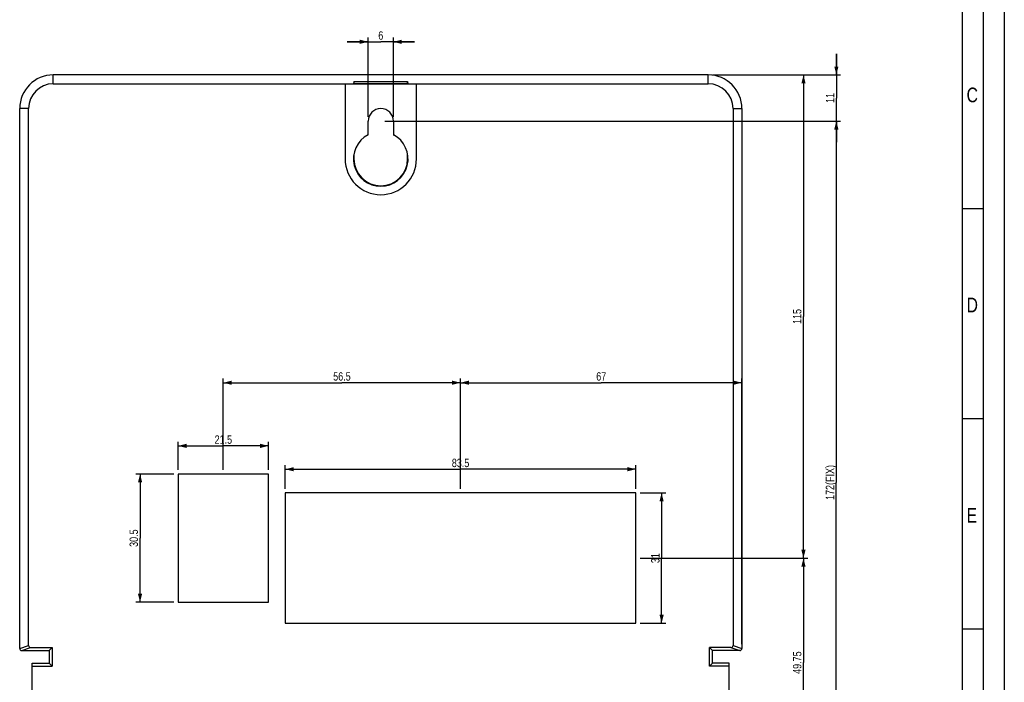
# Model space of a CAD drawing. Header units: millimetres. Extents: x 0 to 594, y 0 to 439.
# Tile 17 of 57: x 360 to 594, y 147 to 305. Entities that reach past the tile are written whole.
import ezdxf

# ---------------------------------------------------------------- set-up
doc = ezdxf.new("R2010")
doc.units = ezdxf.units.MM
doc.header["$LTSCALE"] = 32.67
doc.layers.get('0').update_dxf_attribs({"linetype": 'CONTINUOUS'})
doc.styles.get("Standard").update_dxf_attribs({"font": 'txt', "width": 0.8})
doc.dimstyles.new('DIMSTYLE_1', dxfattribs={"dimtxt": 2, "dimasz": 2, "dimexe": 0.18, "dimexo": 0.0625, "dimgap": 0.09, "dimtad": 1, "dimdsep": 46, "dimtxsty": 'Standard', "dimblk": '_FILLED', "dimblk1": '_FILLED', "dimblk2": '_FILLED', "dimcen": 0.09, "dimadec": 0, "dimazin": 0, "dimtp": 0.01, "dimtm": 0.01, "dimtfac": 1, "dimtofl": 0, "dimtmove": 0, "dimatfit": 3, "dimldrblk": '_FILLED', "dimfxl": 0, "dimtolj": 1, "dimarcsym": 0})

# ---------------------------------------------------------------- blocks, each defined once
blk = doc.blocks.new('_FILLED')
at = {"color": 0, "linetype": 'ByBlock'}
blk.add_solid([(0, 0), (-1, 0.25), (-1, -0.25)], dxfattribs=at)
blk = doc.blocks.new('*D19')
at = {"color": 2, "linetype": 'Continuous'}
for p, q in [((446.5, 280.89), (554.99, 280.89)), ((553.99, 280.89), (553.99, 194.89)), ((553.99, 108.89), (553.99, 194.89)), ((521.5, 108.89), (554.99, 108.89))]:
    blk.add_line(p, q, dxfattribs=at)
at = {"color": 2, "linetype": 'Continuous', "xscale": 2, "yscale": 2, "zscale": 2}
for p, rotation in [((553.99, 280.89), 90), ((553.99, 108.89), 270)]:
    blk.add_blockref('_FILLED', p, dxfattribs=dict(at, rotation=rotation))
at = {"color": 2, "linetype": 'Continuous', "insert": (551.49, 194.89), "char_height": 2, "width": 12.8, "attachment_point": 2, "rotation": 90, "line_spacing_factor": 0.9}
blk.add_mtext('172(FIX)', dxfattribs=at)
blk = doc.blocks.new('*D22')
at = {"color": 2, "linetype": 'Continuous'}
for p, q in [((422.75, 193.39), (422.75, 199.04)), ((422.75, 198.04), (464.5, 198.04)), ((506.25, 198.04), (464.5, 198.04)), ((506.25, 193.39), (506.25, 199.04))]:
    blk.add_line(p, q, dxfattribs=at)
at = {"color": 2, "linetype": 'Continuous', "xscale": 2, "yscale": 2, "zscale": 2, "rotation": 180}
blk.add_blockref('_FILLED', (422.75, 198.04), dxfattribs=at)
at = {"color": 2, "linetype": 'Continuous', "xscale": 2, "yscale": 2, "zscale": 2}
blk.add_blockref('_FILLED', (506.25, 198.04), dxfattribs=at)
at = {"color": 2, "linetype": 'Continuous', "insert": (464.5, 200.54), "char_height": 2, "width": 6.4, "attachment_point": 2, "line_spacing_factor": 0.9}
blk.add_mtext('83.5', dxfattribs=at)
blk = doc.blocks.new('*D23')
at = {"color": 2, "linetype": 'Continuous'}
for p, q in [((507.25, 192.39), (513.38, 192.39)), ((512.38, 192.39), (512.38, 176.89)), ((512.38, 161.39), (512.38, 176.89)), ((507.25, 161.39), (513.38, 161.39))]:
    blk.add_line(p, q, dxfattribs=at)
at = {"color": 2, "linetype": 'Continuous', "xscale": 2, "yscale": 2, "zscale": 2}
for p, rotation in [((512.38, 192.39), 90), ((512.38, 161.39), 270)]:
    blk.add_blockref('_FILLED', p, dxfattribs=dict(at, rotation=rotation))
at = {"color": 2, "linetype": 'Continuous', "insert": (509.88, 176.89), "char_height": 2, "width": 3.2, "attachment_point": 2, "rotation": 90, "line_spacing_factor": 0.9}
blk.add_mtext('31', dxfattribs=at)
blk = doc.blocks.new('*D24')
at = {"color": 2, "linetype": 'Continuous'}
for p, q in [((397.25, 197.89), (397.25, 204.6)), ((418.75, 197.89), (418.75, 204.6)), ((397.25, 203.6), (408, 203.6)), ((418.75, 203.6), (408, 203.6))]:
    blk.add_line(p, q, dxfattribs=at)
at = {"color": 2, "linetype": 'Continuous', "xscale": 2, "yscale": 2, "zscale": 2, "rotation": 180}
blk.add_blockref('_FILLED', (397.25, 203.6), dxfattribs=at)
at = {"color": 2, "linetype": 'Continuous', "xscale": 2, "yscale": 2, "zscale": 2}
blk.add_blockref('_FILLED', (418.75, 203.6), dxfattribs=at)
at = {"color": 2, "linetype": 'Continuous', "insert": (408, 206.1), "char_height": 2, "width": 6.4, "attachment_point": 2, "line_spacing_factor": 0.9}
blk.add_mtext('21.5', dxfattribs=at)
blk = doc.blocks.new('*D25')
at = {"color": 2, "linetype": 'Continuous'}
for p, q in [((396.25, 196.89), (387.17, 196.89)), ((388.17, 196.89), (388.17, 181.64)), ((388.17, 166.39), (388.17, 181.64)), ((396.25, 166.39), (387.17, 166.39))]:
    blk.add_line(p, q, dxfattribs=at)
at = {"color": 2, "linetype": 'Continuous', "xscale": 2, "yscale": 2, "zscale": 2}
for p, rotation in [((388.17, 196.89), 90), ((388.17, 166.39), 270)]:
    blk.add_blockref('_FILLED', p, dxfattribs=dict(at, rotation=rotation))
at = {"color": 2, "linetype": 'Continuous', "insert": (385.67, 181.64), "char_height": 2, "width": 6.4, "attachment_point": 2, "rotation": 90, "line_spacing_factor": 0.9}
blk.add_mtext('30.5', dxfattribs=at)
blk = doc.blocks.new('*D26')
at = {"color": 2, "linetype": 'Continuous'}
for p, q in [((524.5, 291.89), (547.17, 291.89)), ((546.17, 291.89), (546.17, 234.39)), ((546.17, 176.89), (546.17, 234.39)), ((507.25, 176.89), (547.17, 176.89))]:
    blk.add_line(p, q, dxfattribs=at)
at = {"color": 2, "linetype": 'Continuous', "xscale": 2, "yscale": 2, "zscale": 2}
for p, rotation in [((546.17, 291.89), 90), ((546.17, 176.89), 270)]:
    blk.add_blockref('_FILLED', p, dxfattribs=dict(at, rotation=rotation))
at = {"color": 2, "linetype": 'Continuous', "insert": (543.67, 234.39), "char_height": 2, "width": 4.8, "attachment_point": 2, "rotation": 90, "line_spacing_factor": 0.9}
blk.add_mtext('115', dxfattribs=at)
blk = doc.blocks.new('*D27')
at = {"color": 2, "linetype": 'Continuous'}
for p, q in [((408, 197.89), (408, 219.63)), ((408, 218.63), (436.25, 218.63)), ((464.5, 218.63), (436.25, 218.63)), ((464.5, 193.39), (464.5, 219.63))]:
    blk.add_line(p, q, dxfattribs=at)
at = {"color": 2, "linetype": 'Continuous', "xscale": 2, "yscale": 2, "zscale": 2, "rotation": 180}
blk.add_blockref('_FILLED', (408, 218.63), dxfattribs=at)
at = {"color": 2, "linetype": 'Continuous', "xscale": 2, "yscale": 2, "zscale": 2}
blk.add_blockref('_FILLED', (464.5, 218.63), dxfattribs=at)
at = {"color": 2, "linetype": 'Continuous', "insert": (436.25, 221.13), "char_height": 2, "width": 6.4, "attachment_point": 2, "line_spacing_factor": 0.9}
blk.add_mtext('56.5', dxfattribs=at)
blk = doc.blocks.new('*D28')
at = {"color": 2, "linetype": 'Continuous'}
for p, q in [((464.5, 193.39), (464.5, 219.63)), ((464.5, 218.63), (498, 218.63)), ((531.5, 218.63), (498, 218.63)), ((531.5, 156.39), (531.5, 219.63))]:
    blk.add_line(p, q, dxfattribs=at)
at = {"color": 2, "linetype": 'Continuous', "xscale": 2, "yscale": 2, "zscale": 2, "rotation": 180}
blk.add_blockref('_FILLED', (464.5, 218.63), dxfattribs=at)
at = {"color": 2, "linetype": 'Continuous', "xscale": 2, "yscale": 2, "zscale": 2}
blk.add_blockref('_FILLED', (531.5, 218.63), dxfattribs=at)
at = {"color": 2, "linetype": 'Continuous', "insert": (498, 221.13), "char_height": 2, "width": 3.2, "attachment_point": 2, "line_spacing_factor": 0.9}
blk.add_mtext('67', dxfattribs=at)
blk = doc.blocks.new('*D29')
at = {"color": 2, "linetype": 'Continuous'}
for p, q in [((507.25, 176.89), (547.17, 176.89)), ((546.17, 176.89), (546.17, 152.01)), ((546.17, 127.14), (546.17, 152.01)), ((509, 127.14), (547.17, 127.14))]:
    blk.add_line(p, q, dxfattribs=at)
at = {"color": 2, "linetype": 'Continuous', "xscale": 2, "yscale": 2, "zscale": 2}
for p, rotation in [((546.17, 176.89), 90), ((546.17, 127.14), 270)]:
    blk.add_blockref('_FILLED', p, dxfattribs=dict(at, rotation=rotation))
at = {"color": 2, "linetype": 'Continuous', "insert": (543.67, 152.01), "char_height": 2, "width": 8, "attachment_point": 2, "rotation": 90, "line_spacing_factor": 0.9}
blk.add_mtext('49.75', dxfattribs=at)
blk = doc.blocks.new('*D30')
at = {"color": 2, "linetype": 'Continuous'}
for p, q in [((554, 291.89), (554, 296.89)), ((554, 296.89), (554, 286.39)), ((524.5, 291.89), (555, 291.89)), ((554, 275.89), (554, 286.39)), ((446.5, 280.89), (555, 280.89)), ((554, 280.89), (554, 275.89))]:
    blk.add_line(p, q, dxfattribs=at)
at = {"color": 2, "linetype": 'Continuous', "xscale": 2, "yscale": 2, "zscale": 2}
for p, rotation in [((554, 291.89), 270), ((554, 280.89), 90)]:
    blk.add_blockref('_FILLED', p, dxfattribs=dict(at, rotation=rotation))
at = {"color": 2, "linetype": 'Continuous', "insert": (551.5, 286.39), "char_height": 2, "width": 3.2, "attachment_point": 2, "rotation": 90, "line_spacing_factor": 0.9}
blk.add_mtext('11', dxfattribs=at)
blk = doc.blocks.new('*D31')
at = {"color": 2, "linetype": 'Continuous'}
for p, q in [((442.5, 281.89), (442.5, 300.77)), ((448.5, 281.89), (448.5, 300.77)), ((442.5, 299.77), (437.5, 299.77)), ((437.5, 299.77), (445.5, 299.77)), ((453.5, 299.77), (445.5, 299.77)), ((448.5, 299.77), (453.5, 299.77))]:
    blk.add_line(p, q, dxfattribs=at)
at = {"color": 2, "linetype": 'Continuous', "xscale": 2, "yscale": 2, "zscale": 2}
blk.add_blockref('_FILLED', (442.5, 299.77), dxfattribs=at)
at = {"color": 2, "linetype": 'Continuous', "xscale": 2, "yscale": 2, "zscale": 2, "rotation": 180}
blk.add_blockref('_FILLED', (448.5, 299.77), dxfattribs=at)
at = {"color": 2, "linetype": 'Continuous', "insert": (445.5, 302.27), "char_height": 2, "width": 1.6, "attachment_point": 2, "line_spacing_factor": 0.9}
blk.add_mtext('6', dxfattribs=at)

msp = doc.modelspace()

# ---------------------------------------------------------------- linework, layer by layer
at = {"color": 7, "linetype": 'Continuous'}
for p, q in [((594, 420), (594, 0)), ((584, 410), (584, 10)), ((367.5, 289.774), (367.5, 291.886)), ((523.5, 291.886), (367.5, 291.886)), ((523.5, 289.774), (523.5, 291.886)), ((367.5, 289.774), (523.5, 289.774)), ((437, 289.774), (437, 271.886)), ((439.105, 290.351), (439.027, 289.879)), ((439.027, 289.879), (451.974, 289.879)), ((439.105, 290.351), (439.105, 289.879)), ((439.105, 290.351), (451.896, 290.351)), ((451.896, 289.879), (451.896, 290.351)), ((451.896, 290.351), (451.974, 289.879)), ((454, 271.886), (454, 289.774)), ((359.5, 155.386), (359.5, 283.886)), ((361.612, 283.886), (359.5, 283.886)), ((361.612, 156.089), (361.612, 283.886)), ((529.388, 283.886), (529.388, 156.089)), ((529.388, 283.886), (531.5, 283.886)), ((531.5, 283.886), (531.5, 155.386)), ((442.5, 277.653), (442.5, 280.886)), ((442.527, 280.886), (442.5, 280.886)), ((448.5, 280.886), (448.474, 280.886)), ((448.5, 280.886), (448.5, 277.653)), ((442.527, 277.637), (442.5, 277.653)), ((448.474, 277.637), (448.5, 277.653)), ((439.105, 272.856), (439.105, 271.886)), ((451.896, 271.886), (451.896, 272.856)), ((439.105, 271.886), (439.027, 271.886)), ((451.896, 271.886), (451.974, 271.886)), ((589, 260), (584, 260)), ((589, 210), (584, 210)), ((397.25, 196.886), (397.25, 166.386)), ((418.75, 196.886), (397.25, 196.886)), ((418.75, 166.386), (418.75, 196.886)), ((422.75, 192.386), (422.75, 161.386)), ((506.25, 192.386), (422.75, 192.386)), ((506.25, 161.386), (506.25, 192.386)), ((397.25, 166.386), (418.75, 166.386)), ((422.75, 161.386), (506.25, 161.386)), ((589, 160), (584, 160)), ((359.5, 155.386), (361.612, 156.089)), ((360.001, 154.886), (362.113, 155.59)), ((360.001, 154.886), (366.5, 154.886)), ((362.113, 155.59), (367.204, 155.59)), ((366.5, 154.886), (367.204, 155.59)), ((366.5, 154.886), (366.5, 151.886)), ((367.204, 155.59), (367.204, 151.183)), ((528.888, 155.59), (523.797, 155.59)), ((524.5, 154.886), (523.797, 155.59)), ((523.797, 151.183), (523.797, 155.59)), ((531, 154.886), (524.5, 154.886)), ((524.5, 151.886), (524.5, 154.886)), ((528.888, 155.59), (531, 154.886)), ((529.388, 156.089), (531.5, 155.386)), ((362.5, 107.08), (362.5, 151.886)), ((362.5, 151.886), (366.5, 151.886)), ((362.5, 151.183), (367.204, 151.183)), ((366.5, 151.886), (367.204, 151.183)), ((524.5, 151.886), (523.797, 151.183)), ((528.5, 151.183), (523.797, 151.183)), ((528.5, 151.886), (524.5, 151.886)), ((528.5, 107.08), (528.5, 151.886))]:
    msp.add_line(p, q, dxfattribs=at)
at = {"color": 2, "linetype": 'Continuous'}
msp.add_line((589, 415), (589, 5), dxfattribs=at)
at = {"color": 7, "linetype": 'Continuous'}
for centre, radius, start, end in [((367.5, 283.886), 8, 90, 180), ((523.5, 283.886), 8, 0, 90), ((367.5, 283.886), 5.888, 90, 180), ((523.5, 283.886), 5.888, 0, 90), ((445.5, 280.886), 3, 0, 180), ((445.5, 271.886), 6.5, 117.48643, 62.51357), ((445.5, 271.886), 8.5, 180, 360), ((445.5, 271.886), 6.395, 180, 360)]:
    msp.add_arc(centre, radius, start, end, dxfattribs=at)
for centre, major_axis, ratio, start_param, end_param in [((360.001, 155.386), (-0.494, -0.082), 0.9985916, -0.1647764, 1.4055633), ((360.001, 155.386), (0.475, 0.158), 0.9984779, 2.8205423, 4.3904252), ((362.113, 156.09), (0.475, 0.158), 0.9984779, 2.8205423, 4.3904252), ((528.888, 156.09), (0.475, -0.158), 0.9984779, -1.2488326, 0.3210504), ((531, 155.386), (-0.494, 0.082), 0.9985916, 1.7360294, 3.306369), ((531, 155.386), (0.475, -0.158), 0.9984779, -1.2488326, 0.3210504)]:
    msp.add_ellipse(centre, major_axis=major_axis, ratio=ratio, start_param=start_param, end_param=end_param, dxfattribs=at)

# ---------------------------------------------------------------- texts
at = {"color": 2, "linetype": 'Continuous', "char_height": 3.5, "width": 2.8, "attachment_point": 1, "line_spacing_factor": 0.9}
for s, insert in [('C', (585.017, 288.874)), ('D', (585.017, 238.874)), ('E', (585.034, 188.836))]:
    msp.add_mtext(s, dxfattribs=dict(at, insert=insert))

# ---------------------------------------------------------------- dimensions: what is measured, and where the dimension line sits
at = {"color": 2, "linetype": 'Continuous'}
dim = msp.add_linear_dim(base=(448.5, 299.769), p1=(442.5, 281.886), p2=(448.5, 281.886), dimstyle='DIMSTYLE_1', dxfattribs=at)
dim.commit()
dim.dimension.update_dxf_attribs({"geometry": '*D31', "text_midpoint": (444.7, 301.269), "dimtype": 160})
for base, p1, p2, angle, picture, middle in [((554, 280.886), (524.5, 291.886), (446.5, 280.886), 270, '*D30', (553.217, 284.956)), ((546.173, 176.886), (524.5, 291.886), (507.25, 176.886), 270, '*D26', (545.748, 232.241)), ((408, 218.634), (464.5, 193.386), (408, 197.886), 180, '*D27', (433.05, 220.134)), ((464.5, 218.634), (531.5, 156.386), (464.5, 193.386), 180, '*D28', (496.4, 220.134)), ((397.25, 203.598), (418.75, 197.886), (397.25, 197.886), 180, '*D24', (404.8, 205.098)), ((422.75, 198.04), (506.25, 193.386), (422.75, 193.386), 180, '*D22', (461.3, 199.54)), ((388.166, 166.386), (396.25, 196.886), (396.25, 166.386), 270, '*D25', (388.1, 178.776)), ((512.384, 192.386), (507.25, 161.386), (507.25, 192.386), 90, '*D23', (511.601, 175.456)), ((546.173, 127.136), (507.25, 176.886), (509, 127.136), 270, '*D29', (546.465, 148.435))]:
    dim = msp.add_linear_dim(base=base, p1=p1, p2=p2, angle=angle, dimstyle='DIMSTYLE_1', dxfattribs=at)
    dim.commit()
    dim.dimension.update_dxf_attribs({"geometry": picture, "text_midpoint": middle, "dimtype": 160})
dim = msp.add_linear_dim(base=(553.987, 280.886), p1=(521.5, 108.886), p2=(446.5, 280.886), angle=90, text='<>(FIX)', dimstyle='DIMSTYLE_1', dxfattribs=at)
dim.commit()
dim.dimension.update_dxf_attribs({"geometry": '*D19', "text_midpoint": (553.921, 192.026), "dimtype": 160})

doc.saveas('drawing.dxf')
